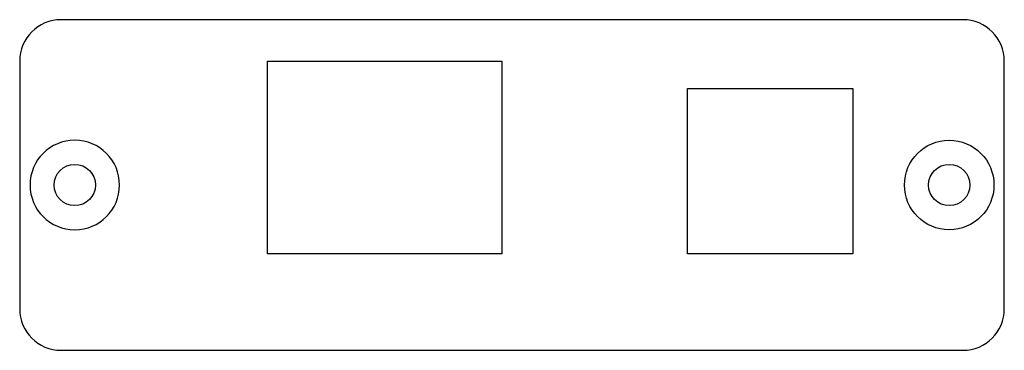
# Model space of a CAD drawing. Header units: millimetres. Extents: x 0 to 71.5, y 0 to 24.
import ezdxf

# ---------------------------------------------------------------- set-up
doc = ezdxf.new("R2010")
doc.units = ezdxf.units.MM
doc.layers.get('0').update_dxf_attribs({"lineweight": 70})

msp = doc.modelspace()

# ---------------------------------------------------------------- linework, layer by layer
at = {"color": 7, "lineweight": -3}
for p, q in [((68.5, 24), (3, 24)), ((0, 21), (0, 3)), ((18, 7), (18, 21)), ((18, 21), (35, 21)), ((35, 21), (35, 7)), ((71.5, 3), (71.5, 21)), ((48.5, 19), (60.5, 19)), ((48.5, 7), (48.5, 19)), ((60.5, 19), (60.5, 7)), ((35, 7), (18, 7)), ((60.5, 7), (48.5, 7)), ((3, 0), (68.5, 0))]:
    msp.add_line(p, q, dxfattribs=at)
at = {"color": 7, "lineweight": -3, "extrusion": (-1.65999e-17, 1.37781e-16, -1)}
msp.add_circle((-4, 12), 3.25, dxfattribs=at)
at = {"color": 7, "lineweight": -3}
for centre, radius in [((67.5, 12), 3.25), ((4, 12), 1.5), ((67.5, 12), 1.5)]:
    msp.add_circle(centre, radius, dxfattribs=at)
for centre, start, end in [((3, 21), 90, 180), ((68.5, 21), 0, 90), ((3, 3), 180, 270), ((68.5, 3), 270, 0)]:
    msp.add_arc(centre, 3, start, end, dxfattribs=at)

doc.saveas('drawing.dxf')
